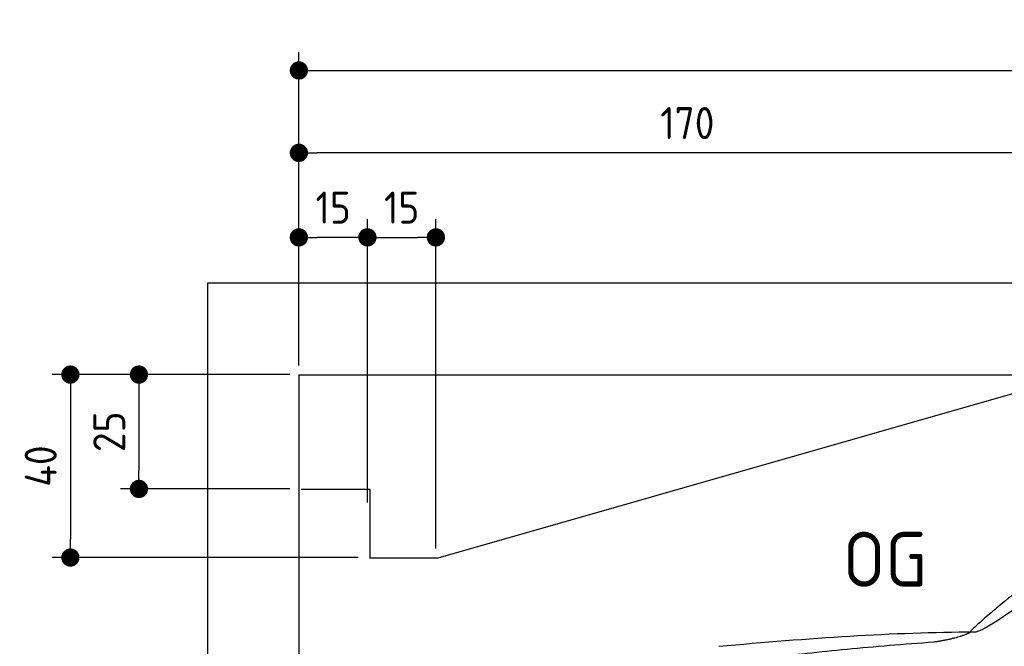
# Model space of a CAD drawing. Header units: millimetres. Extents: x -411 to 6777, y 0 to 6927.
# Tile 3 of 6: x -411 to 1744, y 5557 to 6927. Entities that reach past the tile are written whole.
import ezdxf

# ---------------------------------------------------------------- set-up
doc = ezdxf.new("R2010")
doc.units = ezdxf.units.MM
doc.layers.add('4', color=3, linetype='Continuous')
for name, color, linetype, lineweight in [('car', 10, 'Continuous', 25), ('Freiraum', 7, 'Continuous', 25), ('Gebäude', 7, 'Continuous', 25)]:
    doc.layers.add(name, color=color, linetype=linetype, lineweight=lineweight)
doc.styles.get("Standard").update_dxf_attribs({"font": 'ISOCP.SHX'})
doc.dimstyles.new('GEN-ISO', dxfattribs={"dimscale": 20, "dimtxt": 3.5, "dimasz": 2, "dimexe": 2, "dimexo": 1, "dimgap": 1.5, "dimtad": 1, "dimdec": 1, "dimlfac": 0.1, "dimdsep": 46, "dimtxsty": 'STANDARD', "dimblk": 'PUNKT', "dimcen": 2, "dimclrd": 256, "dimclre": 256, "dimclrt": 2, "dimadec": 0, "dimazin": 0, "dimtp": 0.1, "dimtm": 0.1, "dimtfac": 0.71, "dimtdec": 1, "dimtmove": 2, "dimatfit": 3, "dimldrblk": 'PUNKT', "dimfxl": 2, "dimtolj": 1, "dimarcsym": 0})

# ---------------------------------------------------------------- blocks, each defined once
blk = doc.blocks.new('PUNKT')
at = {"layer": '4', "color": 0, "linetype": 'ByBlock'}
blk.add_line((-0.5, 0), (-1, 0), dxfattribs=at)
at = {"layer": '4', "color": 0, "linetype": 'ByBlock', "const_width": 0.5}
blk.add_lwpolyline([(-0.25, 0, 1), (0.25, 0, 1)], format="xyb", close=True, dxfattribs=at)
blk = doc.blocks.new('*D71')
at = {"layer": '4', "lineweight": -2, "transparency": 16777216}
for p, q in [((200, 6170.9), (200, 6855.8)), ((5700, 6320.9), (5700, 6855.8)), ((240, 6815.8), (5660, 6815.8))]:
    blk.add_line(p, q, dxfattribs=at)
at = {"layer": 'Defpoints', "color": 0, "transparency": 16777216}
for p in [(5700, 6815.8), (5700, 6300.9), (200, 6150.9)]:
    blk.add_point(p, dxfattribs=at)
at = {"layer": '4', "lineweight": -2, "transparency": 16777216, "xscale": 40, "yscale": 40, "zscale": 40, "rotation": 180}
blk.add_blockref('PUNKT', (200, 6815.8), dxfattribs=at)
at = {"layer": '4', "lineweight": -2, "transparency": 16777216, "xscale": 40, "yscale": 40, "zscale": 40}
blk.add_blockref('PUNKT', (5700, 6815.8), dxfattribs=at)
at = {"layer": '4', "color": 2, "transparency": 16777216, "insert": (2950, 6880.8), "char_height": 70, "attachment_point": 5}
blk.add_mtext('550', dxfattribs=at)
blk = doc.blocks.new('Car')
at = {"layer": 'car'}
for points, degree in [([(1626.8, 5603.6), (1662.5, 5600.2), (1962.5, 5851.8), (2140, 5962.4)], 3), ([(1922.8, 5857.4), (1842.3, 5796.2), (1740.7, 5711.8), (1612.3, 5605.4), (1618.2, 5603.5)], 4), ([(1067.9, 5566.9), (1264, 5586.6), (1449.1, 5601.4), (1626.8, 5603.6)], 3), ([(1539.1, 5581), (1592.2, 5589.3), (1617.9, 5602.5)], 2), ([(726.8, 5445), (962.6, 5533.8), (1539.1, 5581)], 2)]:
    blk.add_open_spline(points, degree=degree, dxfattribs=at)
blk = doc.blocks.new('_Dot')
at = {"color": 0, "linetype": 'ByBlock', "lineweight": -2}
blk.add_line((-0.5, 0), (-1, 0), dxfattribs=at)
at = {"color": 0, "linetype": 'ByBlock', "const_width": 0.5}
blk.add_lwpolyline([(-0.25, 0, 1), (0.25, 0, 1)], format="xyb", close=True, dxfattribs=at)
blk = doc.blocks.new('*D77')
at = {"layer": '4', "lineweight": -2, "transparency": 16777216}
for p, q in [((200, 6170.9), (200, 6675.7)), ((1900, 6170.9), (1900, 6675.7)), ((1860, 6635.7), (240, 6635.7))]:
    blk.add_line(p, q, dxfattribs=at)
at = {"layer": 'Defpoints', "color": 0, "transparency": 16777216}
for p in [(200, 6635.7), (200, 6150.9), (1900, 6150.9)]:
    blk.add_point(p, dxfattribs=at)
at = {"layer": '4', "lineweight": -2, "transparency": 16777216, "xscale": 40, "yscale": 40, "zscale": 40, "rotation": 180}
blk.add_blockref('_Dot', (200, 6635.7), dxfattribs=at)
at = {"layer": '4', "lineweight": -2, "transparency": 16777216, "xscale": 40, "yscale": 40, "zscale": 40}
blk.add_blockref('_Dot', (1900, 6635.7), dxfattribs=at)
at = {"layer": '4', "color": 2, "transparency": 16777216, "insert": (1050, 6700.7), "char_height": 70, "attachment_point": 5}
blk.add_mtext('170', dxfattribs=at)
blk = doc.blocks.new('*D78')
at = {"layer": '4', "lineweight": -2, "transparency": 16777216}
for p, q in [((200, 6170.9), (200, 6490.9)), ((350, 5870.9), (350, 6490.9)), ((310, 6450.9), (240, 6450.9))]:
    blk.add_line(p, q, dxfattribs=at)
at = {"layer": 'Defpoints', "color": 0, "transparency": 16777216}
for p in [(200, 6450.9), (200, 6150.9), (350, 5850.9)]:
    blk.add_point(p, dxfattribs=at)
at = {"layer": '4', "lineweight": -2, "transparency": 16777216, "xscale": 40, "yscale": 40, "zscale": 40, "rotation": 180}
blk.add_blockref('_Dot', (200, 6450.9), dxfattribs=at)
at = {"layer": '4', "lineweight": -2, "transparency": 16777216, "xscale": 40, "yscale": 40, "zscale": 40}
blk.add_blockref('_Dot', (350, 6450.9), dxfattribs=at)
at = {"layer": '4', "color": 2, "transparency": 16777216, "insert": (275, 6515.9), "char_height": 70, "attachment_point": 5}
blk.add_mtext('15', dxfattribs=at)
blk = doc.blocks.new('*D79')
at = {"layer": '4', "lineweight": -2, "transparency": 16777216}
for p, q in [((180, 6150.9), (-340, 6150.9)), ((-300, 6110.9), (-300, 5790.9)), ((330, 5750.9), (-340, 5750.9))]:
    blk.add_line(p, q, dxfattribs=at)
at = {"layer": 'Defpoints', "color": 0, "transparency": 16777216}
for p in [(200, 6150.9), (-300, 5750.9), (350, 5750.9)]:
    blk.add_point(p, dxfattribs=at)
at = {"layer": '4', "lineweight": -2, "transparency": 16777216, "xscale": 40, "yscale": 40, "zscale": 40}
for p, rotation in [((-300, 6150.9), 90), ((-300, 5750.9), 270)]:
    blk.add_blockref('_Dot', p, dxfattribs=dict(at, rotation=rotation))
at = {"layer": '4', "color": 2, "transparency": 16777216, "insert": (-365, 5950.9), "char_height": 70, "attachment_point": 5, "rotation": 90}
blk.add_mtext('40', dxfattribs=at)
blk = doc.blocks.new('*D80')
at = {"layer": '4', "lineweight": -2, "transparency": 16777216}
for p, q in [((180, 6150.9), (-190, 6150.9)), ((-150, 6110.9), (-150, 5940.9)), ((180, 5900.9), (-190, 5900.9))]:
    blk.add_line(p, q, dxfattribs=at)
at = {"layer": 'Defpoints', "color": 0, "transparency": 16777216}
for p in [(200, 6150.9), (-150, 5900.9), (200, 5900.9)]:
    blk.add_point(p, dxfattribs=at)
at = {"layer": '4', "lineweight": -2, "transparency": 16777216, "xscale": 40, "yscale": 40, "zscale": 40}
for p, rotation in [((-150, 6150.9), 90), ((-150, 5900.9), 270)]:
    blk.add_blockref('_Dot', p, dxfattribs=dict(at, rotation=rotation))
at = {"layer": '4', "color": 2, "transparency": 16777216, "insert": (-215, 6025.9), "char_height": 70, "attachment_point": 5, "rotation": 90}
blk.add_mtext('25', dxfattribs=at)
blk = doc.blocks.new('*D81')
at = {"layer": '4', "lineweight": -2, "transparency": 16777216}
for p, q in [((350, 5920.9), (350, 6490.9)), ((499.8, 5770.9), (499.8, 6490.9)), ((390, 6450.9), (459.8, 6450.9))]:
    blk.add_line(p, q, dxfattribs=at)
at = {"layer": 'Defpoints', "color": 0, "transparency": 16777216}
for p in [(499.8, 6450.9), (350, 5900.9), (499.8, 5750.9)]:
    blk.add_point(p, dxfattribs=at)
at = {"layer": '4', "lineweight": -2, "transparency": 16777216, "xscale": 40, "yscale": 40, "zscale": 40, "rotation": 180}
blk.add_blockref('_Dot', (350, 6450.9), dxfattribs=at)
at = {"layer": '4', "lineweight": -2, "transparency": 16777216, "xscale": 40, "yscale": 40, "zscale": 40}
blk.add_blockref('_Dot', (499.8, 6450.9), dxfattribs=at)
at = {"layer": '4', "color": 2, "transparency": 16777216, "insert": (424.9, 6515.9), "char_height": 70, "attachment_point": 5}
blk.add_mtext('15', dxfattribs=at)
blk = doc.blocks.new('Gebäude_385_GT210')
at = {"layer": 'Freiraum'}
blk.add_lwpolyline([(204.9, 5900.6), (354.9, 5900.6), (354.9, 5750.6), (504.7, 5750.6), (1904.9, 6150.6)], dxfattribs=at)
at = {"layer": 'Gebäude'}
for p, q in [((5900, 6350.6), (0, 6350.6)), ((0, 6350.6), (0, 0)), ((200, 6150.6), (5700, 6150.6)), ((200, 6150.6), (200, 200))]:
    blk.add_line(p, q, dxfattribs=at)

msp = doc.modelspace()

# ---------------------------------------------------------------- block references
msp.add_blockref('Gebäude_385_GT210', (0, 0))
at = {"layer": 'car', "rotation": 359.4752422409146}
msp.add_blockref('Car', (0, 0), dxfattribs=at)

# ---------------------------------------------------------------- texts
msp.add_text('OG', height=120).set_placement((1390.46, 5687))

# ---------------------------------------------------------------- dimensions: what is measured, and where the dimension line sits
at = {"layer": '4'}
for base, p1, p2, override, picture, middle in [((5700, 6815.8), (200, 6150.88), (5700, 6300.88), {"dimtdec": 3, "dimtolj": 0}, '*D71', (2950, 6880.8)), ((200, 6635.7), (1900, 6150.88), (200, 6150.88), {"dimblk1": 'Dot', "dimblk2": 'Dot', "dimsah": 1, "dimtdec": 3, "dimtolj": 0}, '*D77', (1050, 6700.7)), ((200, 6450.88), (350, 5850.88), (200, 6150.88), {"dimblk1": 'Dot', "dimblk2": 'Dot', "dimsah": 1, "dimtdec": 3, "dimtolj": 0}, '*D78', (275, 6515.88)), ((499.76, 6450.88), (349.97, 5900.88), (499.76, 5750.88), {"dimblk1": 'Dot', "dimblk2": 'Dot', "dimsah": 1, "dimtdec": 3, "dimtolj": 0}, '*D81', (424.87, 6515.88))]:
    dim = msp.add_linear_dim(base=base, p1=p1, p2=p2, dimstyle='GEN-ISO', override=override, dxfattribs=at)
    dim.commit()
    dim.dimension.update_dxf_attribs({"geometry": picture, "text_midpoint": middle})
for base, p2, picture, middle in [((-300, 5750.88), (350, 5750.88), '*D79', (-365, 5950.88)), ((-150, 5900.88), (200, 5900.88), '*D80', (-215.01, 6025.88))]:
    dim = msp.add_linear_dim(base=base, p1=(200, 6150.88), p2=p2, angle=90, dimstyle='GEN-ISO', override={"dimblk1": 'Dot', "dimblk2": 'Dot', "dimsah": 1, "dimtdec": 3, "dimtolj": 0}, dxfattribs=at)
    dim.commit()
    dim.dimension.update_dxf_attribs({"geometry": picture, "text_midpoint": middle})

doc.saveas('drawing.dxf')
